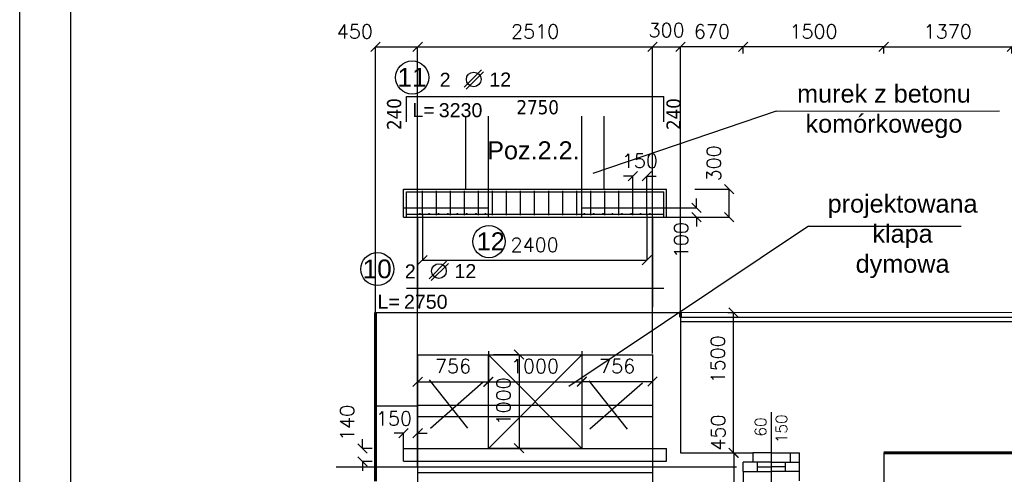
# Model space of a CAD drawing. Header units: millimetres. Extents: x -29041 to 64500, y 110629 to 283923.
# Tile 7 of 49: x -5566 to 4956, y 139244 to 144107. Entities that reach past the tile are written whole.
import ezdxf
from ezdxf.enums import TextEntityAlignment as Align

# ---------------------------------------------------------------- set-up
doc = ezdxf.new("R2010")
doc.units = ezdxf.units.MM
doc.linetypes.add('ACAD_ISO04W100', pattern=[30, 24, -3, 0, -3])
for name, color, linetype in [('beton', 7, 'Continuous'), ('cienka', 1, 'Continuous'), ('konstrukcja', 3, 'Continuous'), ('LC_Rzutnia', 7, 'Continuous'), ('osie', 1, 'ACAD_ISO04W100'), ('sciany', 7, 'Continuous'), ('ZBR_OPIS', 7, 'Continuous'), ('ZBR_PRET', 3, 'Continuous')]:
    doc.layers.add(name, color=color, linetype=linetype)
doc.layers.add('ISTN_PRZEKROJOWA', color=7, linetype='Continuous', lineweight=60)
doc.layers.add('ISTN_WIDOKOWA', color=7, linetype='Continuous', lineweight=13)
doc.layers.add('NIE do druku', color=215, linetype='Continuous', plot=False)
doc.styles.add('SLAWEK', font='simplex.shx', dxfattribs={"width": 0.7, "height": 1})
doc.styles.get("Standard").update_dxf_attribs({"font": 'arial.ttf'})
doc.styles.add('STYLE1', font='arial.ttf', dxfattribs={"height": 150})
doc.styles.add('STYLE2', font='arial.ttf', dxfattribs={"height": 200})
doc.styles.add('TXT 50', font='simplex.shx', dxfattribs={"height": 150})
doc.styles.add('txt150', font='arial.ttf', dxfattribs={"height": 150})
doc.dimstyles.new('wymiary1do50', dxfattribs={"dimtxt": 150, "dimasz": 100, "dimexe": 0.18, "dimexo": 0.066, "dimgap": 90, "dimtad": 1, "dimdec": 0, "dimzin": 0, "dimdsep": 46, "dimtxsty": 'txt150', "dimblk": 'OBLIQUE', "dimcen": 0.09, "dimclrd": 1, "dimclre": 1, "dimadec": 0, "dimazin": 0, "dimtfac": 1, "dimtdec": 0, "dimtix": 1, "dimtofl": 0, "dimtmove": 2, "dimatfit": 3, "dimfxl": 1, "dimtfillclr": 256, "dimtolj": 1, "dimtzin": 0, "dimarcsym": 0})

# ---------------------------------------------------------------- blocks, each defined once
blk = doc.blocks.new('_Oblique')
at = {"layer": 'sciany', "color": 0, "lineweight": -2}
blk.add_line((-0.5, -0.5), (0.5, 0.5), dxfattribs=at)
blk = doc.blocks.new('*D11')
at = {"layer": 'beton', "color": 1, "lineweight": -2}
for p, q in [((2001, 140974), (2061, 140974)), ((2061, 139474), (2061, 140974)), ((2001, 139474), (2061, 139474))]:
    blk.add_line(p, q, dxfattribs=at)
at = {"layer": 'Defpoints', "color": 0}
for p in [(2001, 140974), (2061, 140974), (2001, 139474)]:
    blk.add_point(p, dxfattribs=at)
at = {"layer": 'beton', "color": 1, "lineweight": -2, "xscale": 100, "yscale": 100, "zscale": 100}
for p, rotation in [((2061, 140974), 90), ((2061, 139474), 270)]:
    blk.add_blockref('_Oblique', p, dxfattribs=dict(at, rotation=rotation))
at = {"layer": 'beton', "color": 0, "insert": (1896, 140474), "char_height": 150, "attachment_point": 5, "rotation": 90, "style": 'TXT 50'}
blk.add_mtext('\\A1;1500', dxfattribs=at)
blk = doc.blocks.new('*D12')
at = {"layer": 'beton', "color": 1, "lineweight": -2}
for p, q in [((2061, 139474), (2064, 139474)), ((2064, 139474), (2064, 139024)), ((2064, 139024), (2064, 139024))]:
    blk.add_line(p, q, dxfattribs=at)
at = {"layer": 'Defpoints', "color": 0}
for p in [(2061, 139474), (2064, 139024), (2064, 139024)]:
    blk.add_point(p, dxfattribs=at)
at = {"layer": 'beton', "color": 1, "lineweight": -2, "xscale": 100, "yscale": 100, "zscale": 100}
for p, rotation in [((2064, 139474), 90), ((2064, 139024), 270)]:
    blk.add_blockref('_Oblique', p, dxfattribs=dict(at, rotation=rotation))
at = {"layer": 'beton', "color": 0, "insert": (1899, 139690), "char_height": 150, "attachment_point": 5, "rotation": 90, "style": 'TXT 50'}
blk.add_mtext('\\A1;450', dxfattribs=at)
blk = doc.blocks.new('*D78')
at = {"layer": 'beton', "color": 1, "lineweight": -2}
for p, q in [((3667, 143745), (3667, 143815)), ((3667, 143815), (5038, 143815)), ((5038, 143745), (5038, 143815))]:
    blk.add_line(p, q, dxfattribs=at)
at = {"layer": 'Defpoints', "color": 0}
for p in [(3667, 143745), (5038, 143815), (5038, 143745)]:
    blk.add_point(p, dxfattribs=at)
at = {"layer": 'beton', "color": 1, "lineweight": -2, "xscale": 100, "yscale": 100, "zscale": 100, "rotation": 180}
blk.add_blockref('_Oblique', (3667, 143815), dxfattribs=at)
at = {"layer": 'beton', "color": 1, "lineweight": -2, "xscale": 100, "yscale": 100, "zscale": 100}
blk.add_blockref('_Oblique', (5038, 143815), dxfattribs=at)
at = {"layer": 'beton', "color": 0, "insert": (4352, 143980), "char_height": 150, "attachment_point": 5, "style": 'TXT 50'}
blk.add_mtext('\\A1;1370', dxfattribs=at)
blk = doc.blocks.new('*D80')
at = {"layer": 'beton', "color": 1, "lineweight": -2}
for p, q in [((2167, 143745), (2167, 143815)), ((3667, 143815), (2167, 143815)), ((3667, 143745), (3667, 143815))]:
    blk.add_line(p, q, dxfattribs=at)
at = {"layer": 'Defpoints', "color": 0}
for p in [(2167, 143815), (2167, 143745), (3667, 143745)]:
    blk.add_point(p, dxfattribs=at)
at = {"layer": 'beton', "color": 1, "lineweight": -2, "xscale": 100, "yscale": 100, "zscale": 100, "rotation": 180}
blk.add_blockref('_Oblique', (2167, 143815), dxfattribs=at)
at = {"layer": 'beton', "color": 1, "lineweight": -2, "xscale": 100, "yscale": 100, "zscale": 100}
blk.add_blockref('_Oblique', (3667, 143815), dxfattribs=at)
at = {"layer": 'beton', "color": 0, "insert": (2917, 143980), "char_height": 150, "attachment_point": 5, "style": 'TXT 50'}
blk.add_mtext('\\A1;1500', dxfattribs=at)
blk = doc.blocks.new('*D81')
at = {"layer": 'beton', "color": 1, "lineweight": -2}
for p, q in [((1497, 143745), (1497, 143815)), ((2167, 143815), (1497, 143815)), ((2167, 143745), (2167, 143815))]:
    blk.add_line(p, q, dxfattribs=at)
at = {"layer": 'Defpoints', "color": 0}
for p in [(1497, 143815), (1497, 143745), (2167, 143745)]:
    blk.add_point(p, dxfattribs=at)
at = {"layer": 'beton', "color": 1, "lineweight": -2, "xscale": 100, "yscale": 100, "zscale": 100, "rotation": 180}
blk.add_blockref('_Oblique', (1497, 143815), dxfattribs=at)
at = {"layer": 'beton', "color": 1, "lineweight": -2, "xscale": 100, "yscale": 100, "zscale": 100}
blk.add_blockref('_Oblique', (2167, 143815), dxfattribs=at)
at = {"layer": 'beton', "color": 0, "insert": (1832, 143980), "char_height": 150, "attachment_point": 5, "style": 'TXT 50'}
blk.add_mtext('\\A1;670', dxfattribs=at)
blk = doc.blocks.new('*D9')
at = {"layer": 'beton', "color": 1, "lineweight": -2}
for p, q in [((-1313, 140524), (-1313, 140234)), ((-557, 140561), (-557, 140234)), ((-1313, 140234), (-557, 140234))]:
    blk.add_line(p, q, dxfattribs=at)
at = {"layer": 'Defpoints', "color": 0}
for p in [(-1313, 140524), (-557, 140562), (-557, 140234)]:
    blk.add_point(p, dxfattribs=at)
at = {"layer": 'beton', "color": 1, "lineweight": -2, "xscale": 100, "yscale": 100, "zscale": 100, "rotation": 180}
blk.add_blockref('_Oblique', (-1313, 140234), dxfattribs=at)
at = {"layer": 'beton', "color": 1, "lineweight": -2, "xscale": 100, "yscale": 100, "zscale": 100}
blk.add_blockref('_Oblique', (-557, 140234), dxfattribs=at)
at = {"layer": 'beton', "color": 0, "insert": (-935, 140399), "char_height": 150, "attachment_point": 5, "style": 'TXT 50'}
blk.add_mtext('\\A1;756', dxfattribs=at)
blk = doc.blocks.new('*D10')
at = {"layer": 'beton', "color": 1, "lineweight": -2}
for p, q in [((441, 140562), (441, 140234)), ((1197, 140524), (1197, 140234)), ((441, 140235), (1197, 140235))]:
    blk.add_line(p, q, dxfattribs=at)
at = {"layer": 'Defpoints', "color": 0}
for p in [(441, 140562), (1197, 140524), (1197, 140235)]:
    blk.add_point(p, dxfattribs=at)
at = {"layer": 'beton', "color": 1, "lineweight": -2, "xscale": 100, "yscale": 100, "zscale": 100, "rotation": 180}
blk.add_blockref('_Oblique', (441, 140235), dxfattribs=at)
at = {"layer": 'beton', "color": 1, "lineweight": -2, "xscale": 100, "yscale": 100, "zscale": 100}
blk.add_blockref('_Oblique', (1197, 140235), dxfattribs=at)
at = {"layer": 'beton', "color": 0, "insert": (819, 140400), "char_height": 150, "attachment_point": 5, "style": 'TXT 50'}
blk.add_mtext('\\A1;756', dxfattribs=at)
blk = doc.blocks.new('*D226')
at = {"layer": 'beton', "color": 1, "lineweight": -2}
for p, q in [((-559, 140524), (-559, 140234)), ((441, 140524), (441, 140234)), ((-559, 140234), (441, 140234))]:
    blk.add_line(p, q, dxfattribs=at)
at = {"layer": 'Defpoints', "color": 0}
for p in [(-559, 140524), (441, 140524), (441, 140234)]:
    blk.add_point(p, dxfattribs=at)
at = {"layer": 'beton', "color": 1, "lineweight": -2, "xscale": 100, "yscale": 100, "zscale": 100, "rotation": 180}
blk.add_blockref('_Oblique', (-559, 140234), dxfattribs=at)
at = {"layer": 'beton', "color": 1, "lineweight": -2, "xscale": 100, "yscale": 100, "zscale": 100}
blk.add_blockref('_Oblique', (441, 140234), dxfattribs=at)
at = {"layer": 'beton', "color": 0, "insert": (-59, 140399), "char_height": 150, "attachment_point": 5, "style": 'TXT 50'}
blk.add_mtext('\\A1;1000', dxfattribs=at)
blk = doc.blocks.new('*D227')
at = {"layer": 'beton', "color": 1, "lineweight": -2}
for p, q in [((-501, 140524), (-230, 140524)), ((-230, 140524), (-230, 139524)), ((-501, 139524), (-230, 139524))]:
    blk.add_line(p, q, dxfattribs=at)
at = {"layer": 'Defpoints', "color": 0}
for p in [(-501, 140524), (-501, 139524), (-230, 139524)]:
    blk.add_point(p, dxfattribs=at)
at = {"layer": 'beton', "color": 1, "lineweight": -2, "xscale": 100, "yscale": 100, "zscale": 100}
for p, rotation in [((-230, 140524), 90), ((-230, 139524), 270)]:
    blk.add_blockref('_Oblique', p, dxfattribs=dict(at, rotation=rotation))
at = {"layer": 'beton', "color": 0, "insert": (-395, 140024), "char_height": 150, "attachment_point": 5, "rotation": 90, "style": 'TXT 50'}
blk.add_mtext('\\A1;1000', dxfattribs=at)
blk = doc.blocks.new('*D231')
at = {"layer": 'beton', "color": 1, "lineweight": -2}
for p, q in [((-1902, 139521), (-1902, 139621)), ((-1798, 139521), (-1902, 139521)), ((-1798, 139381), (-1902, 139381)), ((-1902, 139381), (-1902, 139281))]:
    blk.add_line(p, q, dxfattribs=at)
at = {"layer": 'Defpoints', "color": 0}
for p in [(-1902, 139521), (-1798, 139521), (-1798, 139381)]:
    blk.add_point(p, dxfattribs=at)
at = {"layer": 'beton', "color": 1, "lineweight": -2, "xscale": 100, "yscale": 100, "zscale": 100}
for p, rotation in [((-1902, 139521), 270), ((-1902, 139381), 90)]:
    blk.add_blockref('_Oblique', p, dxfattribs=dict(at, rotation=rotation))
at = {"layer": 'beton', "color": 0, "insert": (-2067, 139794), "char_height": 150, "attachment_point": 5, "rotation": 90, "style": 'TXT 50'}
blk.add_mtext('\\A1;140', dxfattribs=at)
blk = doc.blocks.new('*D238')
at = {"layer": 'beton', "color": 1, "lineweight": -2}
for p, q in [((-1463, 139684), (-1563, 139684)), ((-1463, 139521), (-1463, 139685)), ((-1313, 139521), (-1313, 139685)), ((-1313, 139684), (-1213, 139684))]:
    blk.add_line(p, q, dxfattribs=at)
at = {"layer": 'Defpoints', "color": 0}
for p in [(-1313, 139684), (-1463, 139521), (-1313, 139521)]:
    blk.add_point(p, dxfattribs=at)
at = {"layer": 'beton', "color": 1, "lineweight": -2, "xscale": 100, "yscale": 100, "zscale": 100}
blk.add_blockref('_Oblique', (-1463, 139684), dxfattribs=at)
at = {"layer": 'beton', "color": 1, "lineweight": -2, "xscale": 100, "yscale": 100, "zscale": 100, "rotation": 180}
blk.add_blockref('_Oblique', (-1313, 139684), dxfattribs=at)
at = {"layer": 'beton', "color": 0, "insert": (-1566, 139841), "char_height": 150, "attachment_point": 5, "style": 'TXT 50'}
blk.add_mtext('\\A1;150', dxfattribs=at)
blk = doc.blocks.new('*D239')
at = {"layer": 'beton', "color": 1, "lineweight": -2}
for p, q in [((1648, 142295), (2018, 142295)), ((2017, 141995), (2017, 142295)), ((1648, 141995), (2018, 141995))]:
    blk.add_line(p, q, dxfattribs=at)
at = {"layer": 'Defpoints', "color": 0}
for p in [(1648, 142295), (2017, 142295), (1648, 141995)]:
    blk.add_point(p, dxfattribs=at)
at = {"layer": 'beton', "color": 1, "lineweight": -2, "xscale": 100, "yscale": 100, "zscale": 100}
for p, rotation in [((2017, 142295), 90), ((2017, 141995), 270)]:
    blk.add_blockref('_Oblique', p, dxfattribs=dict(at, rotation=rotation))
at = {"layer": 'beton', "color": 0, "insert": (1852, 142570), "char_height": 150, "attachment_point": 5, "rotation": 90, "style": 'TXT 50'}
blk.add_mtext('\\A1;300', dxfattribs=at)
blk = doc.blocks.new('*D240')
at = {"layer": 'beton', "color": 1, "lineweight": -2}
for p, q in [((1668, 142095), (1668, 142195)), ((1347, 142095), (1668, 142095)), ((1347, 141995), (1668, 141995)), ((1668, 141995), (1668, 141895))]:
    blk.add_line(p, q, dxfattribs=at)
at = {"layer": 'Defpoints', "color": 0}
for p in [(1347, 142095), (1347, 141995), (1668, 141995)]:
    blk.add_point(p, dxfattribs=at)
at = {"layer": 'beton', "color": 1, "lineweight": -2, "xscale": 100, "yscale": 100, "zscale": 100}
for p, rotation in [((1668, 142095), 270), ((1668, 141995), 90)]:
    blk.add_blockref('_Oblique', p, dxfattribs=dict(at, rotation=rotation))
at = {"layer": 'beton', "color": 0, "insert": (1503, 141749), "char_height": 150, "attachment_point": 5, "rotation": 90, "style": 'TXT 50'}
blk.add_mtext('\\A1;100', dxfattribs=at)
blk = doc.blocks.new('*D259')
at = {"layer": 'beton', "color": 1, "lineweight": -2}
for p, q in [((-1263, 142015), (-1263, 141533)), ((1137, 142015), (1137, 141533)), ((-1263, 141533), (1137, 141533))]:
    blk.add_line(p, q, dxfattribs=at)
at = {"layer": 'Defpoints', "color": 0}
for p in [(-1263, 142015), (1137, 142015), (1137, 141533)]:
    blk.add_point(p, dxfattribs=at)
at = {"layer": 'beton', "color": 1, "lineweight": -2, "xscale": 100, "yscale": 100, "zscale": 100, "rotation": 180}
blk.add_blockref('_Oblique', (-1263, 141533), dxfattribs=at)
at = {"layer": 'beton', "color": 1, "lineweight": -2, "xscale": 100, "yscale": 100, "zscale": 100}
blk.add_blockref('_Oblique', (1137, 141533), dxfattribs=at)
at = {"layer": 'beton', "color": 0, "insert": (-63, 141698), "char_height": 150, "attachment_point": 5, "style": 'TXT 50'}
blk.add_mtext('\\A1;2400', dxfattribs=at)
blk = doc.blocks.new('*D260')
at = {"layer": 'beton', "color": 1, "lineweight": -2}
for p, q in [((987, 142432), (887, 142432)), ((987, 142275), (987, 142432)), ((1137, 142275), (1137, 142432)), ((1137, 142432), (1237, 142432))]:
    blk.add_line(p, q, dxfattribs=at)
at = {"layer": 'Defpoints', "color": 0}
for p in [(1137, 142432), (987, 142275), (1137, 142275)]:
    blk.add_point(p, dxfattribs=at)
at = {"layer": 'beton', "color": 1, "lineweight": -2, "xscale": 100, "yscale": 100, "zscale": 100}
blk.add_blockref('_Oblique', (987, 142432), dxfattribs=at)
at = {"layer": 'beton', "color": 1, "lineweight": -2, "xscale": 100, "yscale": 100, "zscale": 100, "rotation": 180}
blk.add_blockref('_Oblique', (1137, 142432), dxfattribs=at)
at = {"layer": 'beton', "color": 0, "insert": (1062, 142597), "char_height": 150, "attachment_point": 5, "style": 'TXT 50'}
blk.add_mtext('\\A1;150', dxfattribs=at)
blk = doc.blocks.new('PRET')
at = {"layer": 'ZBR_OPIS'}
for p, q in [((266, 288), (81, 102)), ((287, 266), (102, 81))]:
    blk.add_line(p, q, dxfattribs=at)
for centre, radius in [((-474, 205), 177), ((184, 184), 78.5)]:
    blk.add_circle(centre, radius, dxfattribs=at)
at = {"layer": 'ZBR_OPIS', "style": 'STYLE1'}
blk.add_text('L=', height=150, dxfattribs=at).set_placement((-472, -219))
at = {"layer": 'ZBR_OPIS'}
for tag, height, style, p in [('NUMER', 200, 'STYLE2', (-476, 107)), ('LICZBA', 150, 'STYLE1', (-122, 105))]:
    blk.add_attdef(tag, text='', height=height, dxfattribs=dict(at, style=style)).set_placement(p, align=Align.CENTER)
at = {"layer": 'ZBR_OPIS', "style": 'STYLE1'}
for tag, p in [('SREDNICA', (350, 108)), ('DLUGOSC', (-190, -220))]:
    blk.add_attdef(tag, p, '', height=150, dxfattribs=at)
blk = doc.blocks.new('*D282')
at = {"layer": 'beton', "color": 1, "lineweight": -2}
for p, q in [((-1313, 140537), (-1313, 143815)), ((-1313, 143815), (1197, 143815)), ((1197, 140537), (1197, 143815))]:
    blk.add_line(p, q, dxfattribs=at)
at = {"layer": 'Defpoints', "color": 0}
for p in [(1197, 143815), (-1313, 140537), (1197, 140537)]:
    blk.add_point(p, dxfattribs=at)
at = {"layer": 'beton', "color": 1, "lineweight": -2, "xscale": 100, "yscale": 100, "zscale": 100, "rotation": 180}
blk.add_blockref('_Oblique', (-1313, 143815), dxfattribs=at)
at = {"layer": 'beton', "color": 1, "lineweight": -2, "xscale": 100, "yscale": 100, "zscale": 100}
blk.add_blockref('_Oblique', (1197, 143815), dxfattribs=at)
at = {"layer": 'beton', "color": 0, "insert": (-58, 143980), "char_height": 150, "attachment_point": 5, "style": 'TXT 50'}
blk.add_mtext('\\A1;2510', dxfattribs=at)
blk = doc.blocks.new('*D283')
at = {"layer": 'beton', "color": 1, "lineweight": -2}
for p, q in [((1197, 140987), (1197, 143815)), ((1197, 143815), (1497, 143815)), ((1497, 140987), (1497, 143815))]:
    blk.add_line(p, q, dxfattribs=at)
at = {"layer": 'Defpoints', "color": 0}
for p in [(1497, 143815), (1197, 140987), (1497, 140987)]:
    blk.add_point(p, dxfattribs=at)
at = {"layer": 'beton', "color": 1, "lineweight": -2, "xscale": 100, "yscale": 100, "zscale": 100, "rotation": 180}
blk.add_blockref('_Oblique', (1197, 143815), dxfattribs=at)
at = {"layer": 'beton', "color": 1, "lineweight": -2, "xscale": 100, "yscale": 100, "zscale": 100}
blk.add_blockref('_Oblique', (1497, 143815), dxfattribs=at)
at = {"layer": 'beton', "color": 0, "insert": (1347, 143996), "char_height": 150, "attachment_point": 5, "style": 'TXT 50'}
blk.add_mtext('\\A1;300', dxfattribs=at)
blk = doc.blocks.new('*D284')
at = {"layer": 'beton', "color": 1, "lineweight": -2}
for p, q in [((-1763, 139324), (-1763, 143815)), ((-1763, 143815), (-1313, 143815)), ((-1313, 139324), (-1313, 143815))]:
    blk.add_line(p, q, dxfattribs=at)
at = {"layer": 'Defpoints', "color": 0}
for p in [(-1313, 143815), (-1763, 139324), (-1313, 139324)]:
    blk.add_point(p, dxfattribs=at)
at = {"layer": 'beton', "color": 1, "lineweight": -2, "xscale": 100, "yscale": 100, "zscale": 100, "rotation": 180}
blk.add_blockref('_Oblique', (-1763, 143815), dxfattribs=at)
at = {"layer": 'beton', "color": 1, "lineweight": -2, "xscale": 100, "yscale": 100, "zscale": 100}
blk.add_blockref('_Oblique', (-1313, 143815), dxfattribs=at)
at = {"layer": 'beton', "color": 0, "insert": (-1984, 143980), "char_height": 150, "attachment_point": 5, "style": 'TXT 50'}
blk.add_mtext('\\A1;450', dxfattribs=at)

msp = doc.modelspace()

# ---------------------------------------------------------------- linework, layer by layer
at = {"ltscale": 50}
for p, q in [((-1462.87843, 141995.3), (-1462.87843, 142295.3)), ((-1462.87843, 142295.3), (1347.12157, 142295.3)), ((1347.12157, 141995.3), (1347.12157, 142295.3)), ((-1462.87843, 142095.3), (-557.00411, 142095.3)), ((441.24725, 142095.3), (1347.12157, 142095.3)), ((-1462.87843, 141995.3), (1347.12157, 141995.3)), ((-1312.87843, 141030.12712), (-1312.87843, 141995.3)), ((1197.12157, 141995.3), (1197.12157, 141030.12712)), ((-1762.87843, 140973.57672), (1497.12157, 140973.57672)), ((1497.12157, 140973.57672), (1497.12157, 139473.57672)), ((-1312.87843, 140523.57672), (1197.12157, 140523.57672)), ((-1312.87843, 139060.11472), (-1312.87843, 140523.57672)), ((1197.12157, 140523.57672), (1197.12157, 134833.57672)), ((1497.12157, 139473.57672), (2267.12157, 139473.57672))]:
    msp.add_line(p, q, dxfattribs=at)
msp.add_lwpolyline([(-557.00411, 140523.57672), (441.24725, 140523.57672), (440.97061, 139520.61074), (-557.00411, 139520.39362)], close=True, dxfattribs=at)
at = {"layer": 'beton'}
for p, q in [((-797.00411, 142295.3), (-797.00411, 143074.36499)), ((-557.00411, 142295.3), (-557.00411, 143074.36499)), ((441.24725, 142295.3), (441.24725, 143074.36499)), ((681.24725, 142295.3), (681.24725, 143074.36499)), ((-557.00411, 141995.3), (-557.00411, 142295.3)), ((441.24725, 141995.3), (441.24725, 142295.3)), ((-1190.01574, 140253.12742), (-779.69164, 139736.82551)), ((-1176.718, 139738.72375), (-614.42226, 140232.24743)), ((514.93573, 140243.42019), (925.25982, 139727.11829)), ((528.23347, 139729.01652), (1090.5292, 140222.5402))]:
    msp.add_line(p, q, dxfattribs=at)
at = {"layer": 'cienka'}
for p, q in [((2518.23003, 143129.15865), (558.42181, 142462.75096)), ((2518.23003, 143129.15865), (4904.4316, 143131.5658)), ((2864.96947, 141899.75467), (303.67366, 140182.31355)), ((2864.96947, 141899.75467), (4496.52349, 141899.75467)), ((1497.12157, 140923.57672), (23557.12157, 140923.57672)), ((23557.12157, 140873.57672), (1497.12157, 140873.57672)), ((2467.12157, 138943.57672), (2467.12157, 139907.12348)), ((2267.12157, 139473.57672), (2267.12157, 139373.57672)), ((2467.12157, 139473.57672), (2267.12157, 139473.57672)), ((2467.12157, 139473.57672), (2667.12157, 139473.57672)), ((2667.12157, 139473.57672), (2667.12157, 139373.57672)), ((2667.12157, 139473.57672), (2767.12157, 139473.57672)), ((2767.12157, 139173.57672), (2767.12157, 139473.57672)), ((3667.12157, 139473.57672), (3667.12157, 139023.57672)), ((2167.12157, 139273.57672), (2167.12157, 139373.57672)), ((2267.12157, 139373.57672), (2167.12157, 139373.57672)), ((2467.12157, 139373.57672), (2167.12157, 139373.57672)), ((2167.12157, 139273.57672), (2167.12157, 139373.57672)), ((2267.12157, 139373.57672), (2167.12157, 139373.57672)), ((2317.12157, 139273.57672), (2317.12157, 139373.57672)), ((2317.12157, 139323.57672), (2467.12157, 139323.57672)), ((2467.12157, 139373.57672), (2767.12157, 139373.57672)), ((2617.12157, 139323.57672), (2467.12157, 139323.57672)), ((2617.12157, 139273.57672), (2617.12157, 139373.57672)), ((2167.12157, 139273.57672), (2317.12157, 139273.57672)), ((2167.12157, 139273.57672), (2167.12157, 139023.57672)), ((2317.12157, 139273.57672), (2467.12157, 139273.57672)), ((2767.12157, 139273.57672), (2467.12157, 139273.57672))]:
    msp.add_line(p, q, dxfattribs=at)
msp.add_circle((-551.38156, 141733.34047), 172.34322, dxfattribs=at)
at = {"layer": 'ISTN_PRZEKROJOWA'}
for p, q in [((-1762.87843, 139170.49727), (-1762.87843, 140973.57672)), ((1497.12157, 140973.57672), (1497.12157, 140923.57672)), ((5137.55411, 139473.57672), (3667.12157, 139473.57672))]:
    msp.add_line(p, q, dxfattribs=at)
at = {"layer": 'ISTN_WIDOKOWA'}
msp.add_line((1497.12157, 140973.57672), (23557.12157, 140973.57672), dxfattribs=at)
at = {"layer": 'konstrukcja'}
for p, q in [((-1312.87843, 139973.57672), (-1762.87843, 139973.57672)), ((-1312.87843, 139983.57672), (1197.12157, 139983.57672)), ((-1312.87843, 139863.57672), (1197.12157, 139863.57672)), ((-1462.87843, 139383.57672), (-1462.87843, 139520.61074)), ((-1462.87843, 139520.61074), (1347.12157, 139520.61074)), ((1347.12157, 139383.57672), (1347.12157, 139520.61074)), ((-1462.87843, 139383.57672), (1347.12157, 139383.57672)), ((-1312.87843, 139263.57672), (1197.12157, 139263.57672))]:
    msp.add_line(p, q, dxfattribs=at)
at = {"layer": 'LC_Rzutnia', "lineweight": 30}
msp.add_lwpolyline([(-5020.64439, 153111.97887), (55694.98571, 153111.97887), (55694.98571, 111174.18851), (-5020.64439, 111174.18851)], close=True, dxfattribs=at)
at = {"layer": 'NIE do druku', "lineweight": 30}
msp.add_lwpolyline([(-5565.84305, 153657.17753), (56240.18437, 153657.17753), (56240.18437, 110628.98985), (-5565.84305, 110628.98985)], close=True, dxfattribs=at)
at = {"layer": 'osie', "ltscale": 0.5}
msp.add_line((-2184.08744, 139323.57672), (2095.75116, 139323.57672), dxfattribs=at)
at = {"layer": 'ZBR_PRET'}
for p, q in [((-1432.87843, 143013.85191), (-1432.87843, 143283.85191)), ((-1432.87843, 143283.85191), (1317.12157, 143283.85191)), ((1317.12157, 143013.85191), (1317.12157, 143283.85191)), ((-1432.87843, 142265.3), (1317.12157, 142265.3)), ((-1432.87843, 141995.3), (-1432.87843, 142265.3)), ((-1262.87843, 142015.3), (-1262.87843, 142275.3)), ((-1112.87843, 142015.3), (-1112.87843, 142275.3)), ((-962.87843, 142015.3), (-962.87843, 142275.3)), ((-812.87843, 142015.3), (-812.87843, 142275.3)), ((-662.87843, 142015.3), (-662.87843, 142275.3)), ((-512.87843, 142015.3), (-512.87843, 142275.3)), ((-362.87843, 142015.3), (-362.87843, 142275.3)), ((-212.87843, 142015.3), (-212.87843, 142275.3)), ((-62.87843, 142015.3), (-62.87843, 142275.3)), ((87.12157, 142015.3), (87.12157, 142275.3)), ((237.12157, 142015.3), (237.12157, 142275.3)), ((387.12157, 142015.3), (387.12157, 142275.3)), ((537.12157, 142015.3), (537.12157, 142275.3)), ((687.12157, 142015.3), (687.12157, 142275.3)), ((837.12157, 142015.3), (837.12157, 142275.3)), ((987.12157, 142015.3), (987.12157, 142275.3)), ((1137.12157, 142015.3), (1137.12157, 142275.3)), ((1317.12157, 141995.3), (1317.12157, 142265.3)), ((-1432.87843, 142025.3), (1317.12157, 142025.3)), ((-1432.87843, 141234.43054), (1317.12157, 141234.43054)), ((-557.00411, 139520.39362), (441.24725, 140523.57672)), ((-557.00411, 140523.57672), (440.97061, 139520.61074))]:
    msp.add_line(p, q, dxfattribs=at)
for centre, radius in [((-1289.38784, 142031.54132), 3.99347), ((-1289.38784, 142031.54132), 3), ((-1289.38784, 142031.54132), 1.5), ((-1189.38784, 142031.54132), 3.99347), ((-1189.38784, 142031.54132), 3), ((-1189.38784, 142031.54132), 1.5), ((-1089.38784, 142031.54132), 3.99347), ((-1089.38784, 142031.54132), 3), ((-1089.38784, 142031.54132), 1.5), ((-989.38784, 142031.54132), 3.99347), ((-989.38784, 142031.54132), 3), ((-989.38784, 142031.54132), 1.5), ((-889.38784, 142031.54132), 3.99347), ((-889.38784, 142031.54132), 3), ((-889.38784, 142031.54132), 1.5), ((-789.38784, 142031.54132), 3.99347), ((-789.38784, 142031.54132), 3), ((-789.38784, 142031.54132), 1.5), ((-689.38784, 142031.54132), 3.99347), ((-689.38784, 142031.54132), 3), ((-689.38784, 142031.54132), 1.5), ((-589.38784, 142031.54132), 3.99347), ((-589.38784, 142031.54132), 3), ((-589.38784, 142031.54132), 1.5), ((467.80525, 142031.54132), 3.99347), ((467.80525, 142031.54132), 3), ((467.80525, 142031.54132), 1.5), ((567.80525, 142031.54132), 3.99347), ((567.80525, 142031.54132), 3), ((567.80525, 142031.54132), 1.5), ((667.80525, 142031.54132), 3.99347), ((667.80525, 142031.54132), 3.99347), ((667.80525, 142031.54132), 3), ((667.80525, 142031.54132), 3), ((667.80525, 142031.54132), 1.5), ((667.80525, 142031.54132), 1.5), ((767.80525, 142031.54132), 3.99347), ((767.80525, 142031.54132), 3), ((767.80525, 142031.54132), 1.5), ((867.80525, 142031.54132), 3.99347), ((867.80525, 142031.54132), 3.99347), ((867.80525, 142031.54132), 3), ((867.80525, 142031.54132), 3), ((867.80525, 142031.54132), 1.5), ((867.80525, 142031.54132), 1.5), ((967.80525, 142031.54132), 3.99347), ((967.80525, 142031.54132), 3), ((967.80525, 142031.54132), 1.5), ((1067.80525, 142031.54132), 3.99347), ((1067.80525, 142031.54132), 3), ((1067.80525, 142031.54132), 1.5), ((1167.80525, 142031.54132), 3.99347), ((1167.80525, 142031.54132), 3), ((1167.80525, 142031.54132), 1.5)]:
    msp.add_circle(centre, radius, dxfattribs=at)

# ---------------------------------------------------------------- block references
at = {"layer": 'cienka'}
for p, values in [((-897.56825, 143283.91791), {'NUMER': '11', 'LICZBA': '2', 'DLUGOSC': '3230', 'SREDNICA': '12'}), ((-1269.61644, 141234.43054), {'NUMER': '10', 'LICZBA': '2', 'DLUGOSC': '2750', 'SREDNICA': '12'})]:
    msp.add_blockref('PRET', p, dxfattribs=at).add_auto_attribs(values)

# ---------------------------------------------------------------- texts
at = {"layer": 'beton', "char_height": 151.3268707, "width": 1389.628, "attachment_point": 1, "rotation": 90}
for insert in [(-1640.59197, 142926.92369), (1345.71971, 142926.92369)]:
    msp.add_mtext('{\\fTahoma|b0|i0|c238|p32;240}', dxfattribs=dict(at, insert=insert))
at = {"layer": 'beton', "insert": (-257.43527, 143246.68901), "char_height": 151.3268707, "width": 1389.628, "attachment_point": 1}
msp.add_mtext('{\\fTahoma|b0|i0|c238|p32;2750}', dxfattribs=at)
at = {"layer": 'cienka', "style": 'SLAWEK'}
for s, p in [('150', (2635.34801, 139576.38418)), ('60', (2411.73255, 139647.2673))]:
    msp.add_text(s, height=120, rotation=90, dxfattribs=at).set_placement(p)
at = {"layer": 'konstrukcja', "color": 7, "ltscale": 5, "char_height": 192.78}
for s, insert, width, attachment_point in [('{\\fArial|b0|i0|c238|p34;murek z betonu komórkowego}', (3669.97838, 143126.40348), 2943.1143367, 5), ('{\\fArial|b0|i0|c238|p34;Poz.2.2. }', (-76.4305, 142708.36497), 343.3446942, 5), ('{\\fArial|b0|i0|c238|p34;projektowana klapa dymowa}', (3868.9048, 141788.8004), 343.3446942, 5), ('{\\fArial|b0|i0|c238|p34;12 }', (-681.81233, 141832.27614), 2057.3482, 1)]:
    msp.add_mtext(s, dxfattribs=dict(at, insert=insert, width=width, attachment_point=attachment_point))

# ---------------------------------------------------------------- dimensions: what is measured, and where the dimension line sits
at = {"layer": 'beton'}
for base, p1, p2, picture, middle in [((-1312.87843, 143815.21834), (-1762.87843, 139323.57672), (-1312.87843, 139323.57672), '*D284', (-1983.7468, 143980.21834)), ((1497.12157, 143815.03834), (1197.12157, 140987.31635), (1497.12157, 140987.31635), '*D283', (1347.12157, 143996.04228)), ((-1312.87843, 139684.4455), (-1462.87843, 139520.61074), (-1312.87843, 139520.61074), '*D238', (-1566.44986, 139841.18852))]:
    dim = msp.add_linear_dim(base=base, p1=p1, p2=p2, dimstyle='wymiary1do50', override={"dimtxsty": 'TXT 50'}, dxfattribs=at)
    dim.commit()
    dim.dimension.update_dxf_attribs({"geometry": picture, "text_midpoint": middle, "dimtype": 160})
for base, p1, p2, picture, middle in [((1197.12157, 143815.03834), (-1312.87843, 140537.31635), (1197.12157, 140537.31635), '*D282', (-57.87843, 143980.03834)), ((1497.12157, 143815.03834), (2167.12157, 143745.03834), (1497.12157, 143745.03834), '*D81', (1832.12157, 143980.03834)), ((2167.12157, 143815.03834), (3667.12157, 143745.03834), (2167.12157, 143745.03834), '*D80', (2917.12157, 143980.03834)), ((5037.55411, 143815.03834), (3667.12157, 143745.03834), (5037.55411, 143745.03834), '*D78', (4352.33784, 143980.03834)), ((1137.12157, 142432.02325), (987.12157, 142275.234), (1137.12157, 142275.234), '*D260', (1062.12157, 142597.02325)), ((1137.12157, 141532.96945), (-1262.87843, 142015.366), (1137.12157, 142015.3), '*D259', (-62.87843, 141697.96945)), ((-557.00411, 140234.16716), (-1312.87843, 140523.57672), (-557.00411, 140561.51385), '*D9', (-934.94127, 140399.16716)), ((441.24725, 140234.34716), (-558.75275, 140523.57672), (441.24725, 140523.57672), '*D226', (-58.75275, 140399.34716)), ((1197.12157, 140234.52716), (441.24725, 140561.87385), (1197.12157, 140523.57672), '*D10', (819.18441, 140399.52716))]:
    dim = msp.add_linear_dim(base=base, p1=p1, p2=p2, dimstyle='wymiary1do50', override={"dimtxsty": 'TXT 50'}, dxfattribs=at)
    dim.commit()
    dim.dimension.update_dxf_attribs({"geometry": picture, "text_midpoint": middle})
for base, p1, p2, picture, middle in [((2017.40999, 142295.3), (1648.23697, 141995.3), (1648.23697, 142295.3), '*D239', (1852.40999, 142570.34413)), ((1667.90916, 141995.3), (1347.12157, 142095.3), (1347.12157, 141995.3), '*D240', (1502.90916, 141749.11963)), ((2060.87764, 140973.57672), (2001.0234, 139473.57672), (2001.0234, 140973.57672), '*D11', (1895.87764, 140473.57672)), ((-1902.28155, 139520.61074), (-1797.99892, 139380.61074), (-1797.93292, 139520.61074), '*D231', (-2067.28155, 139793.97514)), ((2063.90241, 139023.57672), (2060.87764, 139473.57672), (2063.90241, 139023.57672), '*D12', (1898.90241, 139689.95994))]:
    dim = msp.add_linear_dim(base=base, p1=p1, p2=p2, angle=90, dimstyle='wymiary1do50', override={"dimtxsty": 'TXT 50'}, dxfattribs=at)
    dim.commit()
    dim.dimension.update_dxf_attribs({"geometry": picture, "text_midpoint": middle, "dimtype": 160})
dim = msp.add_linear_dim(base=(-230.19458, 139523.57672), p1=(-501.13491, 140523.57672), p2=(-501.13491, 139523.57672), angle=90, dimstyle='wymiary1do50', override={"dimtxsty": 'TXT 50'}, dxfattribs=at)
dim.commit()
dim.dimension.update_dxf_attribs({"geometry": '*D227', "text_midpoint": (-395.19458, 140023.57672)})

doc.saveas('drawing.dxf')
